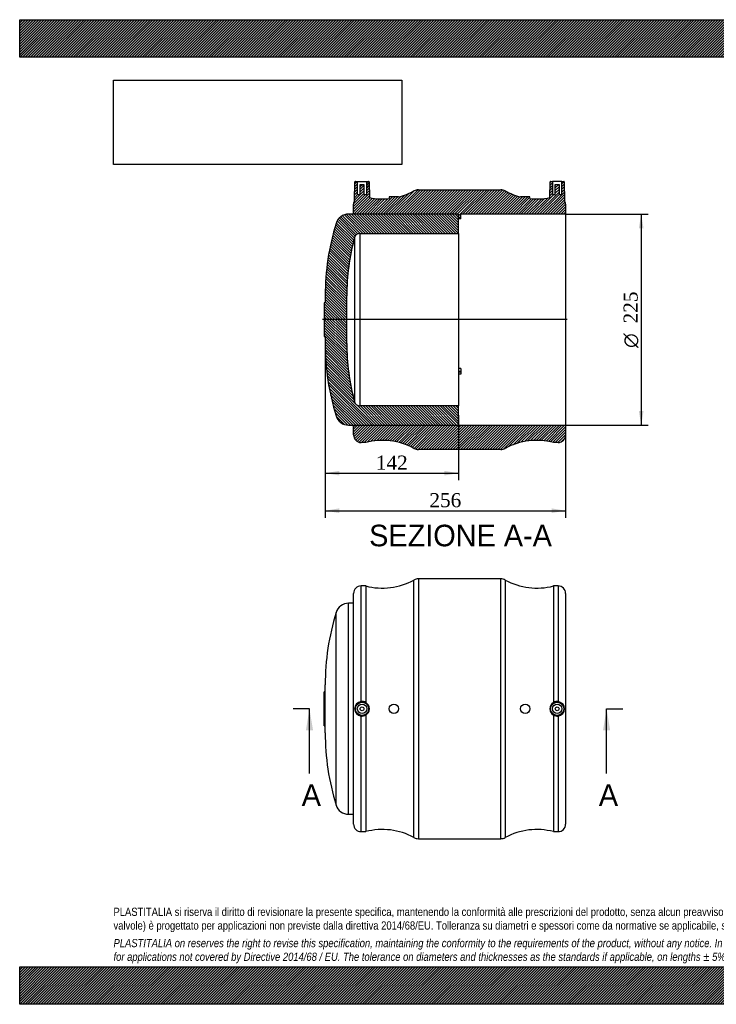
# Model space of a CAD drawing. Header units: millimetres. Extents: x 0 to 1485, y 0 to 1050.
import ezdxf
from ezdxf.enums import TextEntityAlignment as Align
from ezdxf.lldxf.tags import DXFTag

# ---------------------------------------------------------------- set-up
doc = ezdxf.new("R2010")
doc.units = ezdxf.units.MM
doc.header["$LTSCALE"] = 4.999999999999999
for name, color, linetype in [('CAP225C', 7, 'Continuous'), ('Default', 7, 'Continuous'), ('DV4_Default', 7, 'Continuous'), ('MP225C', 7, 'Continuous')]:
    doc.layers.add(name, color=color, linetype=linetype)
doc.styles.add('SEACAD_Solid_Edge_ANSI', font='seans.ttf')
doc.styles.add('SEACAD_Solid_Edge_ANSI1_Symbols', font='semeca1.ttf')
doc.styles.add('SEACAD_Times_New_Roman', font='times.ttf')
tags = doc.linetypes.add('CENTER2', pattern=[28.575000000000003, 19.05, -3.175, 3.175, -3.175]).pattern_tags.tags
tags[10:11] = [DXFTag(74, 4), DXFTag(75, 0), DXFTag(340, '0'), DXFTag(46, 0.0), DXFTag(50, 0.0), DXFTag(44, 0.0), DXFTag(45, 0.0)]
tags[8:9] = [DXFTag(74, 4), DXFTag(75, 0), DXFTag(340, '0'), DXFTag(46, 0.0), DXFTag(50, 0.0), DXFTag(44, 0.0), DXFTag(45, 0.0)]
tags[6:7] = [DXFTag(74, 4), DXFTag(75, 0), DXFTag(340, '0'), DXFTag(46, 0.0), DXFTag(50, 0.0), DXFTag(44, 0.0), DXFTag(45, 0.0)]
tags[4:5] = [DXFTag(74, 4), DXFTag(75, 0), DXFTag(340, '0'), DXFTag(46, 0.0), DXFTag(50, 0.0), DXFTag(44, 0.0), DXFTag(45, 0.0)]
doc.dimstyles.new('ANSImm', dxfattribs={"dimtxt": 15, "dimasz": 15, "dimexe": 7.499999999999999, "dimexo": 0, "dimgap": 3.75, "dimtad": 1, "dimdsep": 46, "dimtxsty": 'SEACAD_Times_New_Roman', "dimblk1": '_SE_FILLED', "dimblk2": '_SE_FILLED', "dimsah": 1, "dimcen": 7.499999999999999, "dimazin": 0, "dimtfac": 0.85, "dimtdec": 3, "dimtofl": 0, "dimtmove": 0, "dimatfit": 3, "dimfxl": 1, "dimarcsym": 0})
picture_1 = doc.add_image_def('image1.jpg', size_in_pixel=(4302, 1260))
pattern_1 = [(45, (0, 0), (-1.414213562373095, 1.414213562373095), [])]

# ---------------------------------------------------------------- blocks, each defined once
blk = doc.blocks.new('SE')
at = {"layer": 'CAP225C', "color": 7, "linetype": 'Continuous'}
for p, q in [((350.6272720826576, 202.6303600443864), (350.6272720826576, 427.6303600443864)), ((355.8772720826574, 427.6303600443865), (350.6272720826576, 427.6303600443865)), ((337.2496141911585, 212.5026161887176), (337.2496141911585, 417.7581039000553)), ((325.6272720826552, 289.5889173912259), (325.6272720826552, 340.6718026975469)), ((324.6272720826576, 297.1303600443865), (324.6272720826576, 333.1303600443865)), ((325.6272720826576, 333.1303600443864), (324.6272720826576, 333.1303600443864)), ((324.6272720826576, 297.1303600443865), (325.6272720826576, 297.1303600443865)), ((350.6272720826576, 202.6303600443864), (355.8772720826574, 202.6303600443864))]:
    blk.add_line(p, q, dxfattribs=at)
for centre, radius, start, end in [((350.6272720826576, 413.6303600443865), 14, 90, 162.8521258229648), ((587.0795943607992, 340.6718026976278), 261.4523222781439, 162.8521258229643, 180.0000000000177), ((587.0795943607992, 289.5889173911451), 261.452322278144, 179.9999999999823, 197.1478741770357), ((350.6272720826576, 216.6303600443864), 14, 197.1478741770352, 270)]:
    blk.add_arc(centre, radius, start, end, dxfattribs=at)
at = {"layer": 'MP225C', "color": 7, "linetype": 'Continuous'}
for p, q in [((420.2273142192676, 177.8549746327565), (420.2273142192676, 452.4057454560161)), ((425.0223753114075, 453.6303600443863), (425.0223753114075, 176.6303600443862)), ((512.7321688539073, 453.6303600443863), (425.0223753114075, 453.6303600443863)), ((512.7321688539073, 176.6303600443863), (512.7321688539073, 453.6303600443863)), ((517.5272299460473, 452.4057454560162), (517.5272299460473, 177.8549746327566)), ((363.8772720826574, 322.857915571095), (363.8772720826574, 446.1303600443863)), ((368.8772720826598, 446.1303600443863), (363.8772720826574, 446.1303600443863)), ((368.8772720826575, 446.1303600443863), (368.8772720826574, 321.8161286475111)), ((568.8772720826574, 446.1303600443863), (568.8772720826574, 321.8161286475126)), ((573.8772720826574, 446.1303600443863), (568.8772720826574, 446.1303600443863)), ((573.8772720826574, 446.1303600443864), (573.8772720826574, 322.857915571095)), ((355.8772720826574, 192.1303600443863), (355.8772720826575, 438.1303600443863)), ((581.8772720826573, 438.1303600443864), (581.8772720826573, 192.1303600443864)), ((363.8772720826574, 184.1303600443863), (363.8772720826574, 307.4028045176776)), ((368.8772720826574, 308.4445914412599), (368.8772720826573, 184.1303600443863)), ((568.8772720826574, 308.4445914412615), (568.8772720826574, 184.1303600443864)), ((573.8772720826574, 307.4028045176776), (573.8772720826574, 184.1303600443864)), ((363.8772720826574, 184.1303600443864), (368.8772720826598, 184.1303600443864)), ((568.8772720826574, 184.1303600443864), (573.8772720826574, 184.1303600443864)), ((425.0223753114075, 176.6303600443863), (512.7321688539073, 176.6303600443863))]:
    blk.add_line(p, q, dxfattribs=at)
for centre, radius in [((364.8772720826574, 315.1303600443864), 7.508575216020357), ((364.8772720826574, 315.1303600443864), 7.008651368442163), ((364.8772720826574, 315.1303600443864), 5.000000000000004), ((364.8772720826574, 315.1303600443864), 2.000000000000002), ((398.8772720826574, 315.1303600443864), 5.000000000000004), ((538.8772720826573, 315.1303600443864), 5.000000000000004), ((572.8772720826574, 315.1303600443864), 7.508575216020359), ((572.8772720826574, 315.1303600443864), 7.008651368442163), ((572.8772720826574, 315.1303600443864), 5.000000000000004), ((572.8772720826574, 315.1303600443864), 2.000000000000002)]:
    blk.add_circle(centre, radius, dxfattribs=at)
for centre, radius, start, end in [((386.6618865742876, 513.8334433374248), 70, 255.2817563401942, 298.6531501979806), ((425.0223753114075, 443.6303600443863), 10.00000000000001, 90, 118.6531501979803), ((512.7321688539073, 443.6303600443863), 10, 61.34684980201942, 90), ((551.0926575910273, 513.8334433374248), 70, 241.3468498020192, 284.7182436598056), ((363.8772720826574, 438.1303600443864), 8.000000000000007, 90, 180), ((573.8772720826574, 438.1303600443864), 8.000000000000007, 0, 90), ((364.8100966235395, 315.1303600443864), 7.783654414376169, 96.88310140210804, 263.116898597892), ((364.8772489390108, 315.1377421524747), 7.784666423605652, 59.08047724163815, 97.38030346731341), ((364.9035426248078, 315.1303600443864), 7.777533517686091, 300.7254044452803, 59.27459555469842), ((572.851001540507, 315.1303600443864), 7.777533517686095, 120.7254044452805, 239.2745955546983), ((572.8772951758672, 315.1377423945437), 7.784666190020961, 82.61969593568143, 120.9195233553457), ((572.9444475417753, 315.1303600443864), 7.783654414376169, 276.8831014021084, 83.11689859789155), ((364.8772489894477, 315.1229776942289), 7.784666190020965, 262.6196959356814, 300.9195233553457), ((572.8772952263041, 315.122977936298), 7.784666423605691, 239.0804772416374, 277.380303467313), ((363.8772720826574, 192.1303600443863), 8.000000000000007, 180, 270), ((573.8772720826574, 192.1303600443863), 8.000000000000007, 270, 0), ((386.6618865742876, 116.4272767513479), 70, 61.34684980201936, 104.7182436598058), ((551.0926575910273, 116.4272767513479), 70, 75.28175634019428, 118.6531501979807), ((425.0223753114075, 186.6303600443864), 10, 241.3468498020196, 270), ((512.7321688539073, 186.6303600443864), 10.00000000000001, 270, 298.6531501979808)]:
    blk.add_arc(centre, radius, start, end, dxfattribs=at)
blk = doc.blocks.new('SE4')
at = {"color": 7, "linetype": 'Continuous', "style": 'SEACAD_Solid_Edge_ANSI'}
blk.add_text('A', height=23, dxfattribs=at).set_placement((617.2865022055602, 234.6303600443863), align=Align.TOP_LEFT)
blk = doc.blocks.new('SE5')
at = {"color": 7, "linetype": 'Continuous', "style": 'SEACAD_Solid_Edge_ANSI'}
blk.add_text('A', height=23, dxfattribs=at).set_placement((300.590691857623, 234.6303600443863), align=Align.TOP_LEFT)
blk = doc.blocks.new('SEANNOT_GROUP')
at = {"linetype": 'Continuous'}
blk.add_hatch(color=7, dxfattribs=at).paths.add_polyline_path([(629.4105332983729, 292.1303595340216), (625.5771998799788, 315.1303600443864), (621.7438664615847, 292.1303595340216)])
at = {"color": 7, "linetype": 'Continuous'}
blk.add_lwpolyline([(625.5771998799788, 246.1303600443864), (625.5771998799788, 315.1303600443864)], dxfattribs=at)
blk = doc.blocks.new('SEANNOT_GROUP1')
at = {"linetype": 'Continuous'}
blk.add_hatch(color=7, dxfattribs=at).paths.add_polyline_path([(312.7147229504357, 292.1303595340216), (308.8813895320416, 315.1303600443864), (305.0480561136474, 292.1303595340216)])
at = {"color": 7, "linetype": 'Continuous'}
blk.add_lwpolyline([(308.8813895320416, 246.1303600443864), (308.8813895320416, 315.1303600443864)], dxfattribs=at)
blk = doc.blocks.new('SE3')
at = {"layer": 'Default', "color": 7, "linetype": 'CENTER2'}
for p, q in [((308.8813895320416, 315.1303600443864), (291.6313895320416, 315.1303600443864)), ((625.5771998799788, 315.1303600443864), (642.8271998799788, 315.1303600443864))]:
    blk.add_line(p, q, dxfattribs=at)
at = {"layer": 'Default', "color": 7, "linetype": 'CENTER2', "const_width": 0.0001}
blk.add_lwpolyline([(625.5771998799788, 315.1303600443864), (308.8813895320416, 315.1303600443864)], dxfattribs=at)
at = {"layer": 'Default'}
for name in ['SEANNOT_GROUP1', 'SEANNOT_GROUP', 'SE5', 'SE4']:
    blk.add_blockref(name, (0, 0), dxfattribs=at)
blk = doc.blocks.new('SE6')
at = {"layer": 'CAP225C', "linetype": 'Continuous'}
h = blk.add_hatch(dxfattribs=at)
h.set_pattern_fill('LINE', scale=0.6299212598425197, angle=135, style=0)
h.set_pattern_definition([(135, (0, 0), (-1.414213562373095, -1.414213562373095), [])])
edge = h.paths.add_edge_path()
edge.add_line((350.6272720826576, 617.6200145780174), (466.6272720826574, 617.6200145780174))
edge.add_line((466.6272720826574, 617.6200145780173), (467.6272720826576, 618.6200145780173))
edge.add_line((467.6272720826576, 618.6200145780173), (467.6272720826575, 638.120014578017))
edge.add_line((467.6272720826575, 638.120014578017), (362.6272720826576, 638.1200145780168))
edge.add_arc((362.6272720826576, 644.1200145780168), 5.999999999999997, 195.0754108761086, 270, ccw=False)
edge.add_arc((587.079594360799, 704.5785719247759), 238.4523222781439, 180, 195.0754108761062, ccw=False)
edge.add_line((348.6272720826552, 704.5785719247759), (348.6272720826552, 755.6614572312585))
edge.add_arc((587.079594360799, 755.6614572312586), 238.4523222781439, 164.9245891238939, 180, ccw=False)
edge.add_arc((362.6272720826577, 816.1200145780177), 5.999999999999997, 90, 164.9245891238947, ccw=False)
edge.add_line((362.6272720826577, 822.1200145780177), (467.6272720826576, 822.1200145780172))
edge.add_line((467.6272720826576, 822.1200145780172), (467.6272720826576, 841.6200145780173))
edge.add_line((467.6272720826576, 841.6200145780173), (466.6272720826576, 842.6200145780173))
edge.add_line((466.6272720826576, 842.6200145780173), (350.6272720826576, 842.6200145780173))
edge.add_arc((350.6272720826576, 828.6200145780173), 13.99999999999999, 90, 162.8521258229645)
edge.add_arc((587.079594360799, 755.6614572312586), 261.4523222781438, 162.8521258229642, 180.0000000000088)
edge.add_line((325.6272720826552, 755.6614572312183), (325.6272720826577, 748.1200145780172))
edge.add_line((325.6272720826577, 748.1200145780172), (324.6272720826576, 748.1200145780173))
edge.add_line((324.6272720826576, 748.1200145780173), (324.6272720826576, 712.1200145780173))
edge.add_line((324.6272720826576, 712.1200145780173), (325.6272720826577, 712.1200145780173))
edge.add_line((325.6272720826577, 712.1200145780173), (325.6272720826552, 704.5785719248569))
edge.add_arc((587.079594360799, 704.5785719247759), 261.4523222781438, 179.9999999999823, 197.1478741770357)
edge.add_arc((350.6272720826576, 631.6200145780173), 13.99999999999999, 197.1478741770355, 270)
at = {"layer": 'MP225C', "linetype": 'Continuous'}
h = blk.add_hatch(dxfattribs=at)
h.set_pattern_fill('LINE', scale=0.6299212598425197, angle=45, style=0)
h.set_pattern_definition(pattern_1)
edge = h.paths.add_edge_path()
edge.add_arc((512.7321688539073, 858.6200145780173), 10, 61.34684980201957, 90)
edge.add_line((512.7321688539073, 868.6200145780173), (425.0223753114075, 868.6200145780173))
edge.add_arc((425.0223753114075, 858.6200145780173), 10, 90, 118.6531501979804)
edge.add_arc((386.6618865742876, 928.8230978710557), 70, 284.2370415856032, 298.6531501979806, ccw=False)
edge.add_line((403.8772720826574, 860.9730389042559), (403.8772720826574, 861.1200145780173))
edge.add_line((403.8772720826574, 861.1200145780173), (393.8772720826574, 861.1200145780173))
edge.add_line((393.8772720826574, 861.1200145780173), (393.8772720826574, 859.1959608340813))
edge.add_arc((386.6618865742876, 928.8230978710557), 70, 258.4788023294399, 275.9163818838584, ccw=False)
edge.add_line((372.6807541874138, 860.2335364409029), (372.3858472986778, 877.1287407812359))
edge.add_arc((371.8859234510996, 877.1200145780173), 0.5, 1.000000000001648, 90)
edge.add_line((371.8859234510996, 877.6200145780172), (369.8772720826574, 877.6200145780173))
edge.add_line((369.8772720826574, 877.6200145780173), (369.8772720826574, 863.6200145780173))
edge.add_line((369.8772720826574, 863.6200145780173), (366.8772720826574, 863.6200145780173))
edge.add_line((366.8772720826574, 863.6200145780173), (366.8772720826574, 874.4200145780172))
edge.add_line((366.8772720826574, 874.4200145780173), (362.8772720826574, 874.4200145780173))
edge.add_line((362.8772720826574, 874.4200145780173), (362.8772720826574, 863.6200145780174))
edge.add_line((362.8772720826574, 863.6200145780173), (359.8772720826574, 863.6200145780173))
edge.add_line((359.8772720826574, 863.6200145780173), (359.8772720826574, 877.6200145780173))
edge.add_line((359.8772720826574, 877.6200145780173), (357.8686207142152, 877.6200145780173))
edge.add_arc((357.8686207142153, 877.1200145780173), 0.5, 90, 178.9999999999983)
edge.add_line((357.3686968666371, 877.1287407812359), (357.0215913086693, 857.2430766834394))
edge.add_arc((363.8772720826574, 853.1200145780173), 8, 148.9769571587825, 180)
edge.add_line((355.8772720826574, 853.1200145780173), (355.8772720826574, 842.6200145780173))
edge.add_line((355.8772720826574, 842.6200145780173), (467.6272720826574, 842.6200145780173))
edge.add_line((467.6272720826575, 842.6200145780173), (467.6272720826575, 837.5975123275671))
edge.add_line((467.6272720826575, 837.5975123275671), (470.1272720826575, 837.5975123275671))
edge.add_line((470.1272720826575, 837.5975123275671), (470.1272720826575, 842.6200145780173))
edge.add_line((470.1272720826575, 842.6200145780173), (581.8772720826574, 842.6200145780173))
edge.add_line((581.8772720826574, 842.6200145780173), (581.8772720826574, 853.1200145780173))
edge.add_arc((573.8772720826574, 853.1200145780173), 8, 0, 31.02304284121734)
edge.add_line((580.7329528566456, 857.2430766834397), (580.3858472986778, 877.1287407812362))
edge.add_arc((579.8859234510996, 877.1200145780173), 0.5, 1.000000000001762, 90)
edge.add_line((579.8859234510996, 877.6200145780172), (577.8772720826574, 877.6200145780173))
edge.add_line((577.8772720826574, 877.6200145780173), (577.8772720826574, 863.6200145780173))
edge.add_line((577.8772720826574, 863.6200145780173), (574.8772720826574, 863.6200145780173))
edge.add_line((574.8772720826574, 863.6200145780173), (574.8772720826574, 874.4200145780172))
edge.add_line((574.8772720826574, 874.4200145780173), (570.8772720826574, 874.4200145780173))
edge.add_line((570.8772720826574, 874.4200145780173), (570.8772720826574, 863.6200145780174))
edge.add_line((570.8772720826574, 863.6200145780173), (567.8772720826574, 863.6200145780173))
edge.add_line((567.8772720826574, 863.6200145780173), (567.8772720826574, 877.6200145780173))
edge.add_line((567.8772720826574, 877.6200145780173), (565.8686207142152, 877.6200145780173))
edge.add_arc((565.8686207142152, 877.1200145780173), 0.5, 90, 178.9999999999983)
edge.add_line((565.368696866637, 877.1287407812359), (565.073789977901, 860.233536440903))
edge.add_arc((551.0926575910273, 928.8230978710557), 70, 264.08361811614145, 281.52119767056, ccw=False)
edge.add_line((543.8772720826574, 859.1959608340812), (543.8772720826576, 861.1200145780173))
edge.add_line((543.8772720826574, 861.1200145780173), (533.8772720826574, 861.1200145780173))
edge.add_line((533.8772720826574, 861.1200145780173), (533.8772720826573, 860.9730389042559))
edge.add_arc((551.0926575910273, 928.8230978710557), 70, 241.3468498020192, 255.7629584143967, ccw=False)
h = blk.add_hatch(dxfattribs=at)
h.set_pattern_fill('LINE', scale=0.6299212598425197, angle=45, style=0)
h.set_pattern_definition(pattern_1)
edge = h.paths.add_edge_path()
edge.add_arc((386.6618865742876, 531.4169312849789), 70, 61.34684980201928, 104.71824365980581, ccw=False)
edge.add_arc((425.0223753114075, 601.6200145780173), 10, 241.3468498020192, 270)
edge.add_line((425.0223753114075, 591.6200145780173), (512.7321688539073, 591.6200145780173))
edge.add_arc((512.7321688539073, 601.6200145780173), 10, 270, 298.6531501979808)
edge.add_arc((551.0926575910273, 531.4169312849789), 70, 75.2817563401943, 118.6531501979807, ccw=False)
edge.add_line((568.8772720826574, 599.1200145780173), (573.8772720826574, 599.1200145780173))
edge.add_arc((573.8772720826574, 607.1200145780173), 8, 270, 360)
edge.add_line((581.8772720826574, 607.1200145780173), (581.8772720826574, 617.6200145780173))
edge.add_line((581.8772720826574, 617.6200145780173), (355.8772720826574, 617.6200145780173))
edge.add_line((355.8772720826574, 617.6200145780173), (355.8772720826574, 607.1200145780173))
edge.add_arc((363.8772720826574, 607.1200145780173), 8, 180, 270)
edge.add_line((363.8772720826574, 599.1200145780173), (368.8772720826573, 599.1200145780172))
at = {"layer": 'CAP225C', "color": 7, "linetype": 'Continuous'}
for p, q in [((466.6272720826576, 842.6200145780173), (350.6272720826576, 842.6200145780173)), ((467.6272720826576, 841.6200145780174), (466.6272720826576, 842.6200145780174)), ((467.6272720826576, 822.1200145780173), (467.6272720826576, 841.6200145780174)), ((362.6272720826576, 822.1200145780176), (362.6272720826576, 638.120014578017)), ((362.6272720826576, 822.1200145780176), (467.6272720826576, 822.1200145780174)), ((467.6272720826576, 822.1200145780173), (467.6272720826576, 638.1200145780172)), ((356.8337660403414, 817.6805554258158), (356.8337660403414, 642.5594737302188)), ((324.6272720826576, 748.1200145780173), (324.6272720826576, 712.1200145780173)), ((325.6272720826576, 748.1200145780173), (324.6272720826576, 748.1200145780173)), ((325.6272720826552, 755.6614572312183), (325.6272720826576, 748.1200145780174)), ((348.6272720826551, 704.5785719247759), (348.6272720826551, 755.6614572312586)), ((324.6272720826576, 712.1200145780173), (325.6272720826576, 712.1200145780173)), ((325.6272720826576, 712.1200145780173), (325.6272720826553, 704.5785719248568)), ((467.6272720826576, 638.1200145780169), (362.6272720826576, 638.1200145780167)), ((467.6272720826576, 618.6200145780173), (467.6272720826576, 638.120014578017)), ((350.6272720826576, 617.6200145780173), (466.6272720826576, 617.6200145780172)), ((466.6272720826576, 617.6200145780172), (467.6272720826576, 618.6200145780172))]:
    blk.add_line(p, q, dxfattribs=at)
for centre, radius, start, end in [((350.6272720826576, 828.6200145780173), 13.99999999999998, 90, 162.8521258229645), ((587.0795943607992, 755.6614572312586), 261.452322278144, 162.8521258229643, 180.0000000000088), ((362.6272720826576, 816.1200145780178), 6.000000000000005, 90, 164.9245891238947), ((587.0795943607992, 755.6614572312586), 238.452322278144, 164.9245891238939, 180), ((587.0795943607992, 704.5785719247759), 261.452322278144, 179.9999999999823, 197.1478741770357), ((587.0795943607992, 704.5785719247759), 238.452322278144, 180, 195.0754108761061), ((362.6272720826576, 644.1200145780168), 6.000000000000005, 195.0754108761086, 270), ((350.6272720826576, 631.6200145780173), 13.99999999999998, 197.1478741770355, 270)]:
    blk.add_arc(centre, radius, start, end, dxfattribs=at)
at = {"layer": 'DV4_Default', "color": 7, "linetype": 'CENTER2'}
blk.add_line((583.6272720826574, 730.1200145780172), (322.8772720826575, 730.1200145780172), dxfattribs=at)
at = {"layer": 'MP225C', "color": 7, "linetype": 'Continuous'}
for p, q in [((357.0215913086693, 857.2430766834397), (357.368696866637, 877.1287407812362)), ((357.8686207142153, 877.6200145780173), (359.8772720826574, 877.6200145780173)), ((359.8772720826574, 877.6200145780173), (369.8772720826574, 877.6200145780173)), ((359.8772720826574, 877.6200145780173), (359.8772720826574, 863.6200145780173)), ((362.8772720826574, 874.4200145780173), (366.8772720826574, 874.4200145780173)), ((362.8772720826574, 863.6200145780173), (362.8772720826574, 874.4200145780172)), ((366.8772720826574, 874.4200145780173), (366.8772720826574, 863.6200145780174)), ((369.8772720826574, 877.6200145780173), (371.8859234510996, 877.6200145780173)), ((369.8772720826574, 863.6200145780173), (369.8772720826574, 877.6200145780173)), ((372.3858472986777, 877.1287407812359), (372.6807541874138, 860.233536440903)), ((565.0737899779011, 860.2335364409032), (565.3686968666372, 877.128740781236)), ((565.8686207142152, 877.6200145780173), (567.8772720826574, 877.6200145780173)), ((577.8772720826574, 877.6200145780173), (567.8772720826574, 877.6200145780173)), ((567.8772720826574, 877.6200145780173), (567.8772720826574, 863.6200145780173)), ((570.8772720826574, 863.6200145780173), (570.8772720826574, 874.4200145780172)), ((570.8772720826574, 874.4200145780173), (574.8772720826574, 874.4200145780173)), ((574.8772720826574, 874.4200145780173), (574.8772720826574, 863.6200145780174)), ((577.8772720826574, 863.6200145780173), (577.8772720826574, 877.6200145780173)), ((577.8772720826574, 877.6200145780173), (579.8859234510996, 877.6200145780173)), ((580.3858472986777, 877.1287407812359), (580.7329528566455, 857.2430766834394)), ((359.8772720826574, 863.6200145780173), (362.8772720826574, 863.6200145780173)), ((366.8772720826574, 863.6200145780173), (369.8772720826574, 863.6200145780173)), ((403.8772720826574, 861.1200145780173), (393.8772720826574, 861.1200145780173)), ((393.8772720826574, 861.1200145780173), (393.8772720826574, 859.1959608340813)), ((403.8772720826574, 860.9730389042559), (403.8772720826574, 861.1200145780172)), ((425.0223753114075, 868.6200145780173), (512.7321688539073, 868.6200145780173)), ((533.8772720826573, 861.1200145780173), (533.8772720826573, 860.9730389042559)), ((543.8772720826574, 861.1200145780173), (533.8772720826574, 861.1200145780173)), ((543.8772720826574, 859.1959608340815), (543.8772720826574, 861.1200145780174)), ((567.8772720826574, 863.6200145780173), (570.8772720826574, 863.6200145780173)), ((574.8772720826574, 863.6200145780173), (577.8772720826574, 863.6200145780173)), ((355.8772720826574, 842.6200145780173), (355.8772720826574, 853.1200145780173)), ((581.8772720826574, 853.1200145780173), (581.8772720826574, 842.6200145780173)), ((467.6272720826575, 842.6200145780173), (355.8772720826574, 842.6200145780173)), ((467.6272720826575, 837.5975123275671), (467.6272720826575, 842.6200145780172)), ((581.8772720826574, 842.6200145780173), (470.1272720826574, 842.6200145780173)), ((470.1272720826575, 837.5975123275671), (470.1272720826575, 842.6200145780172)), ((581.8772720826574, 842.6200145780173), (581.8772720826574, 617.6200145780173)), ((470.1272720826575, 837.5975123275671), (467.6272720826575, 837.5975123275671)), ((470.1272720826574, 678.1468101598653), (467.6272720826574, 678.1468101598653)), ((470.1272720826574, 677.8968101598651), (467.6272720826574, 677.8968101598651)), ((470.1272720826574, 674.8657212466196), (467.6272720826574, 674.8657212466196)), ((470.1272720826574, 674.1827085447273), (467.6272720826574, 674.1827085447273)), ((470.1272720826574, 678.1468101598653), (470.1272720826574, 677.8968101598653)), ((470.1272720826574, 677.8968101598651), (470.1272720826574, 674.8657212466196)), ((470.1272720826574, 674.8657212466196), (470.1272720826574, 674.1827085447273)), ((470.1272720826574, 674.1827085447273), (470.1272720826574, 671.9327085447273)), ((470.1272720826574, 671.9327085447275), (467.6272720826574, 671.9327085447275)), ((355.8772720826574, 607.1200145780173), (355.8772720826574, 617.6200145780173)), ((355.8772720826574, 617.6200145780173), (581.8772720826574, 617.6200145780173)), ((581.8772720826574, 617.6200145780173), (581.8772720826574, 607.1200145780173)), ((368.8772720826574, 599.1200145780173), (363.8772720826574, 599.1200145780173)), ((573.8772720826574, 599.1200145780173), (568.8772720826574, 599.1200145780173)), ((512.7321688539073, 591.6200145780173), (425.0223753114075, 591.6200145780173))]:
    blk.add_line(p, q, dxfattribs=at)
for centre, radius, start, end in [((357.8686207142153, 877.1200145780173), 0.5000000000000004, 90, 178.9999999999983), ((371.8859234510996, 877.1200145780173), 0.5000000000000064, 1.000000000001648, 90), ((565.8686207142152, 877.1200145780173), 0.5000000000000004, 90, 178.9999999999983), ((579.8859234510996, 877.1200145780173), 0.5000000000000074, 1.000000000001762, 90), ((386.6618865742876, 928.8230978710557), 69.99999999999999, 284.2370415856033, 298.6531501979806), ((425.0223753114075, 858.6200145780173), 10.00000000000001, 90, 118.6531501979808), ((512.7321688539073, 858.6200145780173), 10.00000000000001, 61.34684980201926, 90), ((551.0926575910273, 928.8230978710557), 70, 241.3468498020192, 255.7629584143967), ((363.8772720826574, 853.1200145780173), 8.000000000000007, 148.9769571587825, 180), ((386.6618865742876, 928.8230978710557), 69.99999999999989, 258.4788023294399, 275.9163818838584), ((551.0926575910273, 928.8230978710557), 70.00000000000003, 264.0836181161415, 281.52119767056), ((573.8772720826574, 853.1200145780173), 7.999999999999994, 0, 31.02304284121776), ((363.8772720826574, 607.1200145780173), 7.999999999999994, 180, 270), ((386.6618865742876, 531.4169312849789), 70, 61.34684980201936, 104.7182436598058), ((551.0926575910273, 531.4169312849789), 70, 75.28175634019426, 118.6531501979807), ((573.8772720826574, 607.1200145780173), 8.000000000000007, 270, 0), ((425.0223753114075, 601.6200145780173), 10.00000000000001, 241.3468498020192, 270), ((512.7321688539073, 601.6200145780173), 10.00000000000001, 270, 298.6531501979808)]:
    blk.add_arc(centre, radius, start, end, dxfattribs=at)
blk = doc.blocks.new('DMBLK34')
at = {"layer": 'Default', "linetype": 'Continuous'}
for points in [[(340.6272722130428, 563.913927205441), (340.6272722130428, 568.9139272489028), (325.6272720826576, 566.4139272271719)], [(452.6272728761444, 563.913927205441), (467.6272730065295, 566.4139272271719), (452.6272728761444, 568.9139272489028)]]:
    blk.add_hatch(color=7, dxfattribs=at).paths.add_polyline_path(points)
at = {"layer": 'Default', "color": 7, "linetype": 'Continuous'}
for p, q in [((325.6272720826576, 704.5785718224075), (325.6272720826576, 558.9139271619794)), ((467.6272720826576, 628.370014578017), (467.6272720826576, 558.9139271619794)), ((325.6272720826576, 566.4139272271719), (467.6272730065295, 566.4139272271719))]:
    blk.add_line(p, q, dxfattribs=at)
at = {"layer": 'Default', "color": 7, "linetype": 'Continuous', "style": 'SEACAD_Times_New_Roman'}
blk.add_text('142', height=15, dxfattribs=at).set_placement((379.565661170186, 585.1639272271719), align=Align.TOP_LEFT)
blk = doc.blocks.new('_SE_FILLED')
at = {"color": 0}
blk.add_line((0, 0), (-1, 0), dxfattribs=at)
blk.add_solid([(0, 0), (-1, -0.1665), (-1, 0.1665), (0, 0)], dxfattribs=at)
blk = doc.blocks.new('DMBLK35')
at = {"layer": 'Default', "linetype": 'Continuous'}
for points in [[(340.6272722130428, 523.8955177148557), (340.6272722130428, 528.8955177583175), (325.6272720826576, 526.3955177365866)], [(566.8772697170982, 523.8955177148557), (581.8772698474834, 526.3955177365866), (566.8772697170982, 528.8955177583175)]]:
    blk.add_hatch(color=7, dxfattribs=at).paths.add_polyline_path(points)
at = {"layer": 'Default', "color": 7, "linetype": 'Continuous'}
for p, q in [((325.6272720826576, 704.5785718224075), (325.6272720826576, 518.895517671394)), ((581.8772720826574, 607.120014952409), (581.8772720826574, 518.895517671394)), ((325.6272720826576, 526.3955177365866), (581.8772698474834, 526.3955177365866))]:
    blk.add_line(p, q, dxfattribs=at)
at = {"layer": 'Default', "color": 7, "linetype": 'Continuous', "style": 'SEACAD_Times_New_Roman'}
blk.add_text('256', height=15, dxfattribs=at).set_placement((436.6906595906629, 545.1455177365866), align=Align.TOP_LEFT)
blk = doc.blocks.new('GDimGGroup')
at = {"layer": 'Default', "linetype": 'Continuous'}
for points in [[(664.9204232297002, 827.6200144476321), (662.4204232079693, 842.6200145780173), (659.9204231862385, 827.6200144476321)], [(664.9204232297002, 632.6200057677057), (659.9204231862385, 632.6200057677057), (662.4204232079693, 617.6200056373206)]]:
    blk.add_hatch(color=7, dxfattribs=at).paths.add_polyline_path(points)
at = {"layer": 'Default', "color": 7, "linetype": 'Continuous'}
for p, q in [((581.8772720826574, 842.6200145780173), (669.920423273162, 842.6200145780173)), ((662.4204232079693, 842.6200145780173), (662.4204232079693, 617.6200056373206)), ((581.8772720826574, 617.6200145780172), (669.920423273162, 617.6200145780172))]:
    blk.add_line(p, q, dxfattribs=at)
for s, style, p in [('225', 'SEACAD_Times_New_Roman', (643.6704232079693, 726.1110303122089)), ('O', 'SEACAD_Solid_Edge_ANSI1_Symbols', (643.6704232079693, 700.0057671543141))]:
    blk.add_text(s, height=15, rotation=90, dxfattribs=dict(at, style=style)).set_placement(p, align=Align.TOP_LEFT)

msp = doc.modelspace()

# ---------------------------------------------------------------- hatches: boundary and pattern name
at = {"layer": 'Default', "linetype": 'Continuous'}
h = msp.add_hatch(dxfattribs=at)
h.set_pattern_fill('LINE', scale=0.6299212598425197, angle=45, style=0)
h.set_pattern_definition(pattern_1)
h.paths.add_polyline_path([(1485, 1010.000016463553), (1485, 1050.000016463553), (1.275157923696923e-05, 1050.000016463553), (1.275157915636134e-05, 1010.000016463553)])
for points in [[(1485, 1010.000016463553), (1485, 1050.000016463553), (1.275157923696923e-05, 1050.000016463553), (1.275157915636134e-05, 1010.000016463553)], [(1484.999979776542, -1.432619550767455e-05), (1484.999979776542, 39.99999999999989), (-2.022345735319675e-05, 39.99999999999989), (-2.022345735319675e-05, -1.432619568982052e-05)]]:
    msp.add_hatch(color=7, dxfattribs=at).paths.add_polyline_path(points)
h = msp.add_hatch(dxfattribs=at)
h.set_pattern_fill('LINE', scale=0.6299212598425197, angle=45, style=0)
h.set_pattern_definition(pattern_1)
h.paths.add_polyline_path([(1484.999979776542, -1.432619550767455e-05), (1484.999979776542, 39.99999999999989), (-2.022345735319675e-05, 39.99999999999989), (-2.022345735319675e-05, -1.432619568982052e-05)])

# ---------------------------------------------------------------- linework, layer by layer
at = {"layer": 'Default', "color": 7, "linetype": 'Continuous'}
for p, q in [((1.275157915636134e-05, 1050.000016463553), (1485, 1050.000016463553)), ((1.275157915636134e-05, 1010.000016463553), (1.275157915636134e-05, 1050.000016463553)), ((1485, 1010.000016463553), (1.275157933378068e-05, 1010.000016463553)), ((-2.022345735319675e-05, 39.99999999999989), (1484.999979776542, 39.99999999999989)), ((-2.022345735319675e-05, -1.43261956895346e-05), (-2.022345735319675e-05, 39.99999999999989)), ((1484.999979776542, -1.432619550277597e-05), (-2.022345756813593e-05, -1.43261956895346e-05))]:
    msp.add_line(p, q, dxfattribs=at)

# ---------------------------------------------------------------- block references
at = {"layer": 'Default'}
for name in ['SE6', 'GDimGGroup', 'SE', 'SE3']:
    msp.add_blockref(name, (0, 0), dxfattribs=at)

# ---------------------------------------------------------------- texts
at = {"layer": 'Default', "color": 7, "linetype": 'Continuous', "style": 'SEACAD_Solid_Edge_ANSI'}
msp.add_text('SEZIONE A-A', height=23, dxfattribs=at).set_placement((372.4577652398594, 511.4241476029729), align=Align.TOP_LEFT)
at = {"layer": 'Default', "insert": (99.99997977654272, 103.0118261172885), "char_height": 8.749999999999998, "width": 1285, "attachment_point": 1}
msp.add_mtext("{\\fArial Narrow|b0||i0||c0|p34;\\C7;\\H8.75;\\W1.;PLASTITALIA si riserva il diritto di revisionare la presente specifica, mantenendo la conformità alle prescrizioni del prodotto, senza alcun preavviso. In caso di assegnazione d'ordine si riserva di compiere una più dettagliata analisi tecnico/qualitativa. Il presente prodotto (ad esclusione delle \\P}{\\fArial Narrow|b0||i0||c0|p34;\\C7;\\H8.75;\\W1.;valvole) è progettato per applicazioni non previste dalla direttiva 2014/68/EU. Tolleranza su diametri e spessori come da normative se applicabile, su lunghezze ±5%, su angoli ±2°, se non diversamente specificato.\\P}{\\fArial Narrow|b0||i0||c0|p34;\\C7;\\H2.5;\\W1.;   \\P}{\\fArial Narrow|b0||i1||c0|p34;\\C7;\\H8.75;\\W1.;PLASTITALIA on reserves the right to revise this specification, maintaining the conformity to the requirements of the product, without any notice. In case of assignation of order on will reserve to make a more detailed analysis technical/qualitative. This product (excluding valves) is designed \\P}{\\fArial Narrow|b0||i1||c0|p34;\\C7;\\H8.75;\\W1.;for applications not covered by Directive 2014/68 / EU. The tolerance on diameters and thicknesses as the standards if applicable, on lengths ± 5%, on angles ± 2 °, unless otherwise indicated.\\P}", dxfattribs=at)

# ---------------------------------------------------------------- dimensions: what is measured, and where the dimension line sits
at = {"layer": 'Default', "color": 7, "linetype": 'Continuous'}
dim = msp.add_linear_dim(base=(467.6272720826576, 566.4139272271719), p1=(325.6272720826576, 712.1200145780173), p2=(467.6272720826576, 628.370014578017), text='\\A1;<>', dimstyle='ANSImm', dxfattribs=at)
dim.commit()
dim.dimension.update_dxf_attribs({"geometry": 'DMBLK34', "text_midpoint": (396.6272725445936, 566.4139272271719), "dimtype": 160})
dim = msp.add_linear_dim(base=(581.8772720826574, 526.3955177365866), p1=(325.6272720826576, 712.1200145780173), p2=(581.8772720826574, 617.6200145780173), text='\\A1;<>', dimstyle='ANSImm', override={"dimdec": 0}, dxfattribs=at)
dim.commit()
dim.dimension.update_dxf_attribs({"geometry": 'DMBLK35', "text_midpoint": (453.7522709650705, 526.3955177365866), "dimtype": 160})

# ---------------------------------------------------------------- pictures from other files: only their frames are drawn
image = msp.add_image(picture_1, insert=(100.000012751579, 895.5158896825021), size_in_units=(307.2857142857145, 90.00000000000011))
image.dxf.flags = 7

doc.saveas('drawing.dxf')
